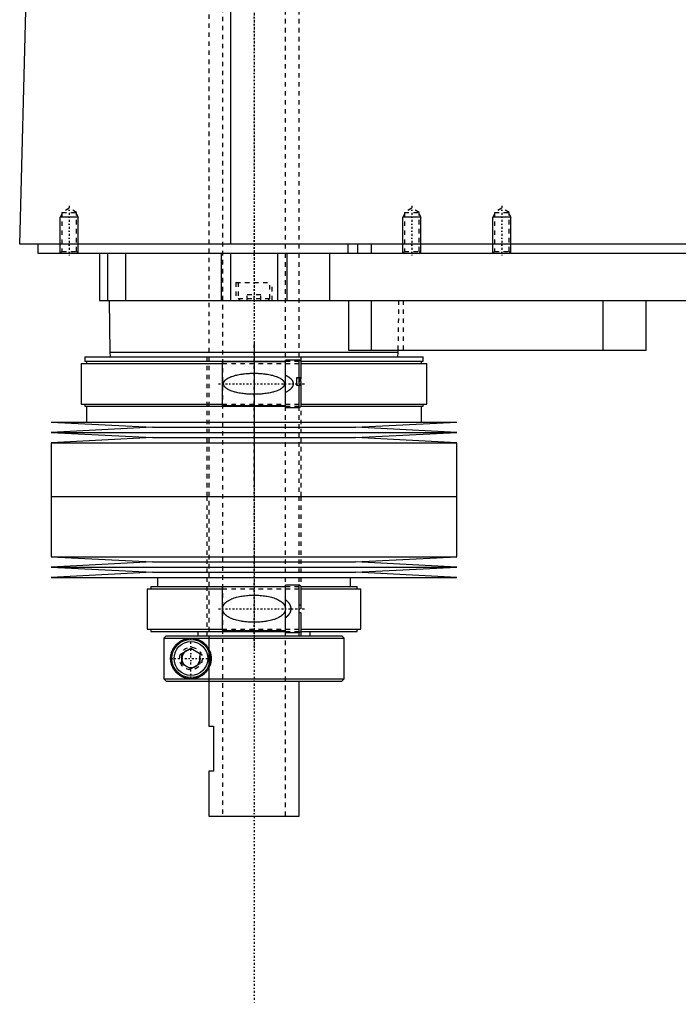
# Model space of a CAD drawing. Extents: x -702 to 174, y -319 to 827.
# Tile 1 of 8: x -702 to -556, y -92 to 126. Entities that reach past the tile are written whole.
import ezdxf

# ---------------------------------------------------------------- set-up
doc = ezdxf.new("R2010")
doc.units = 0
doc.linetypes.add('CENTER', pattern=[1.5, 0.45, -0.5, 0.05, -0.5])
doc.linetypes.add('DASHED', pattern=[2, 1, -1])
for name, color, linetype in [('AM_0', 7, 'CONTINUOUS'), ('AM_10', 7, 'CONTINUOUS'), ('AM_3', 7, 'DASHED'), ('AM_7', 7, 'CENTER')]:
    doc.layers.add(name, color=color, linetype=linetype)

msp = doc.modelspace()

# ---------------------------------------------------------------- linework, layer by layer
at = {"layer": 'AM_0', "color": 7, "linetype": 'CONTINUOUS'}
for p, q in [((-655.15, 76.5), (-655.15, 137.05)), ((-702, 76.5), (-700.5, 133.35)), ((-300.5, 76.5), (-702, 76.5)), ((-698, 76.5), (-698, 74.5)), ((-698, 74.5), (-344, 74.5)), ((-684.3, 74.5), (-684.3, 64)), ((-682.5, 74.5), (-682.5, 64)), ((-678.5, 74.5), (-678.5, 64)), ((-657.3, 74.5), (-657.3, 64)), ((-655.19, 74.5), (-655.19, 64)), ((-644.81, 74.5), (-644.81, 64)), ((-642.7, 74.5), (-642.7, 64)), ((-633.21, 74.5), (-633.21, 64)), ((-629.15, 76.5), (-629.15, 74.5)), ((-627, 76.5), (-627, 74.5)), ((-624, 76.5), (-624, 74.5)), ((-684.3, 64), (-488, 64)), ((-682.17, 64), (-682, 52.5)), ((-629, 64), (-629, 53)), ((-624, 64), (-624, 53)), ((-572.56, 64), (-572.56, 53)), ((-563, 53), (-563, 64)), ((-682, 52.5), (-681.9, 51.5)), ((-682, 52.5), (-618, 52.5)), ((-629, 53), (-563, 53)), ((-618.1, 51.5), (-618, 52.5)), ((-618, 52.5), (-617.99, 53)), ((-687.52, 51.5), (-687.52, 50.5)), ((-687.52, 51.5), (-612.48, 51.5)), ((-687.52, 50.5), (-643, 50.5)), ((-687.17, 50.5), (-687.17, 50)), ((-643, 50.35), (-657, 50.35)), ((-657, 40.65), (-657, 50.35)), ((-640, 50.75), (-643, 50.75)), ((-643, 40.25), (-643, 50.75)), ((-640, 46.9), (-640, 50.75)), ((-639.56, 50.5), (-612.48, 50.5)), ((-612.83, 50), (-612.83, 50.5)), ((-612.48, 50.5), (-612.48, 51.5)), ((-688.33, 50), (-688.33, 41)), ((-688.33, 50), (-657, 50)), ((-639.5, 46.9), (-639.5, 50.25)), ((-639.5, 50), (-611.67, 50)), ((-611.67, 41), (-611.67, 50)), ((-640.5, 46.9), (-639.5, 46.9)), ((-640.5, 45.1), (-640.5, 46.9)), ((-640.5, 46.84), (-640, 46.84)), ((-639.5, 45.1), (-640.5, 45.1)), ((-640, 40.25), (-640, 45.1)), ((-639.5, 40.75), (-639.5, 45.1)), ((-688.33, 41), (-657, 41)), ((-687.52, 41), (-687.52, 40.5)), ((-687.52, 40.5), (-643, 40.5)), ((-687.17, 40.5), (-687.17, 37)), ((-657, 40.65), (-643, 40.65)), ((-643, 40.25), (-640, 40.25)), ((-639.56, 40.5), (-612.48, 40.5)), ((-639.5, 41), (-611.67, 41)), ((-612.83, 37), (-612.83, 40.5)), ((-612.48, 40.5), (-612.48, 41)), ((-695, 37), (-672.5, 35.85)), ((-695, 37), (-605, 37)), ((-672.5, 35.85), (-695, 34.7)), ((-672.5, 35.85), (-627.5, 35.85)), ((-627.5, 35.85), (-605, 37)), ((-605, 34.7), (-627.5, 35.85)), ((-695, 34.7), (-672.5, 33.55)), ((-695, 34.7), (-605, 34.7)), ((-672.5, 33.55), (-695, 32.4)), ((-672.5, 33.55), (-627.5, 33.55)), ((-627.5, 33.55), (-605, 34.7)), ((-605, 32.4), (-627.5, 33.55)), ((-695, 32.4), (-695, 20.5)), ((-695, 32.4), (-605, 32.4)), ((-605, 20.5), (-605, 32.4)), ((-695, 20.5), (-605, 20.5)), ((-695, 20.5), (-695, 7.1)), ((-695, 20.5), (-605, 20.5)), ((-605, 7.1), (-605, 20.5)), ((-695, 7.1), (-672.5, 5.95)), ((-695, 7.1), (-605, 7.1)), ((-627.5, 5.95), (-605, 7.1)), ((-672.5, 5.95), (-695, 4.8)), ((-695, 4.8), (-672.5, 3.65)), ((-695, 4.8), (-605, 4.8)), ((-672.5, 5.95), (-627.5, 5.95)), ((-605, 4.8), (-627.5, 5.95)), ((-627.5, 3.65), (-605, 4.8)), ((-672.5, 3.65), (-695, 2.5)), ((-695, 2.5), (-605, 2.5)), ((-672.5, 3.65), (-627.5, 3.65)), ((-671.4, 2.5), (-671.4, 0.5)), ((-628.6, 0.5), (-628.6, 2.5)), ((-605, 2.5), (-627.5, 3.65)), ((-673.7, 0), (-673.7, -9)), ((-673.7, 0), (-657, 0)), ((-672.9, 0.5), (-672.9, 0)), ((-672.9, 0.5), (-643, 0.5)), ((-643, 0.4), (-657, 0.4)), ((-657, -9.3), (-657, 0.4)), ((-640, 0.8), (-643, 0.8)), ((-643, -9.7), (-643, 0.8)), ((-640, -9.7), (-640, 0.8)), ((-639.54, 0.5), (-627.1, 0.5)), ((-639.5, -3.55), (-639.5, 0.3)), ((-639.5, 0), (-626.3, 0)), ((-627.1, 0), (-627.1, 0.5)), ((-626.3, -9), (-626.3, 0)), ((-640, -3.55), (-639.5, -3.55)), ((-639.5, -5.35), (-640, -5.35)), ((-639.5, -9.2), (-639.5, -5.35)), ((-673.7, -9), (-657, -9)), ((-672.9, -9), (-672.9, -9.5)), ((-672.9, -9.5), (-642.99, -9.5)), ((-669.49, -10.5), (-669.99, -11)), ((-669.49, -10.5), (-630.5, -10.5)), ((-662.5, -9.5), (-662.5, -10.5)), ((-657, -9.3), (-643, -9.3)), ((-643, -9.7), (-640, -9.7)), ((-639.6, -9.5), (-627.1, -9.5)), ((-639.5, -9), (-626.3, -9)), ((-637.5, -10.5), (-637.5, -9.5)), ((-630, -11), (-630.5, -10.5)), ((-627.1, -9.5), (-627.1, -9)), ((-669.99, -11), (-630, -11)), ((-669.99, -11), (-669.99, -20)), ((-630, -20), (-630, -11)), ((-666, -14.35), (-664, -13.19)), ((-666, -16.65), (-666, -14.35)), ((-664, -13.19), (-662, -14.35)), ((-662, -14.35), (-662, -16.65)), ((-664, -17.81), (-666, -16.65)), ((-662, -16.65), (-664, -17.81)), ((-669.99, -20), (-630, -20)), ((-669.99, -20), (-669.49, -20.5)), ((-669.49, -20.5), (-630.5, -20.5)), ((-660, -20.5), (-660, -30.5)), ((-640, -50.5), (-640, -20.5)), ((-630.5, -20.5), (-630, -20)), ((-660, -30.5), (-659, -30.5)), ((-659, -30.5), (-659, -40.5)), ((-660, -40.5), (-660, -50.5)), ((-659, -40.5), (-660, -40.5)), ((-660, -50.5), (-640, -50.5))]:
    msp.add_line(p, q, dxfattribs=at)
for points in [[(-640, 46.84, 0), (-640, 46.84, 0), (-640, 46.84, 0), (-639.99, 46.84, 0), (-639.99, 46.84, 0), (-639.99, 46.84, 0), (-639.99, 46.84, 0), (-639.98, 46.84, 0), (-639.98, 46.84, 0), (-639.98, 46.84, 0), (-639.98, 46.84, 0), (-639.97, 46.84, 0), (-639.97, 46.84, 0), (-639.97, 46.84, 0), (-639.97, 46.84, 0), (-639.96, 46.84, 0), (-639.96, 46.84, 0), (-639.96, 46.84, 0), (-639.96, 46.84, 0), (-639.96, 46.84, 0), (-639.95, 46.84, 0), (-639.95, 46.83, 0), (-639.95, 46.83, 0), (-639.95, 46.83, 0), (-639.95, 46.83, 0), (-639.94, 46.83, 0), (-639.94, 46.83, 0), (-639.94, 46.83, 0), (-639.94, 46.83, 0), (-639.93, 46.83, 0), (-639.93, 46.83, 0), (-639.93, 46.82, 0), (-639.93, 46.82, 0), (-639.93, 46.82, 0), (-639.93, 46.82, 0), (-639.92, 46.82, 0), (-639.92, 46.82, 0), (-639.92, 46.82, 0), (-639.92, 46.82, 0), (-639.91, 46.81, 0), (-639.91, 46.81, 0), (-639.91, 46.81, 0), (-639.91, 46.81, 0), (-639.91, 46.81, 0), (-639.9, 46.81, 0), (-639.9, 46.81, 0), (-639.9, 46.8, 0), (-639.9, 46.8, 0), (-639.9, 46.8, 0), (-639.9, 46.8, 0), (-639.89, 46.8, 0), (-639.89, 46.79, 0), (-639.87, 46.78, 0), (-639.87, 46.77, 0), (-639.86, 46.77, 0), (-639.85, 46.75, 0), (-639.84, 46.74, 0), (-639.83, 46.72, 0), (-639.82, 46.71, 0), (-639.81, 46.7, 0), (-639.81, 46.69, 0), (-639.8, 46.68, 0), (-639.8, 46.66, 0), (-639.79, 46.65, 0), (-639.78, 46.64, 0), (-639.78, 46.63, 0), (-639.77, 46.62, 0), (-639.77, 46.6, 0), (-639.76, 46.59, 0), (-639.76, 46.58, 0), (-639.76, 46.57, 0), (-639.75, 46.55, 0), (-639.73, 46.5, 0), (-639.71, 46.4, 0), (-639.68, 46.3, 0), (-639.67, 46.19, 0), (-639.65, 46.09, 0), (-639.65, 46.03, 0), (-639.64, 45.98, 0), (-639.63, 45.87, 0), (-639.63, 45.77, 0), (-639.62, 45.66, 0), (-639.62, 45.56, 0), (-639.62, 45.46, 0), (-639.62, 45.41, 0), (-639.62, 45.36, 0), (-639.63, 45.26, 0), (-639.63, 45.15, 0), (-639.63, 45.1, 0)], [(-664, -20, 0), (-664.06, -20, 0), (-664.19, -20, 0), (-664.32, -19.99, 0), (-664.38, -19.98, 0), (-664.44, -19.98, 0), (-664.57, -19.96, 0), (-664.7, -19.95, 0), (-664.82, -19.92, 0), (-664.94, -19.9, 0), (-665.07, -19.87, 0), (-665.13, -19.86, 0), (-665.19, -19.84, 0), (-665.31, -19.81, 0), (-665.43, -19.77, 0), (-665.55, -19.73, 0), (-665.66, -19.68, 0), (-665.78, -19.63, 0), (-665.83, -19.61, 0), (-665.89, -19.58, 0), (-666, -19.53, 0), (-666.11, -19.47, 0), (-666.16, -19.45, 0), (-666.22, -19.42, 0), (-666.32, -19.35, 0), (-666.43, -19.29, 0), (-666.48, -19.26, 0), (-666.53, -19.22, 0), (-666.63, -19.15, 0), (-666.72, -19.08, 0), (-666.82, -19.01, 0), (-666.91, -18.93, 0), (-667, -18.85, 0), (-667.05, -18.81, 0), (-667.09, -18.77, 0), (-667.17, -18.69, 0), (-667.26, -18.6, 0), (-667.34, -18.52, 0), (-667.42, -18.43, 0), (-667.49, -18.34, 0), (-667.53, -18.29, 0), (-667.57, -18.25, 0), (-667.64, -18.15, 0), (-667.71, -18.05, 0), (-667.78, -17.94, 0), (-667.85, -17.83, 0), (-667.91, -17.72, 0), (-667.95, -17.66, 0), (-667.98, -17.6, 0), (-668.04, -17.48, 0), (-668.1, -17.36, 0), (-668.15, -17.23, 0), (-668.21, -17.1, 0), (-668.25, -16.97, 0), (-668.28, -16.9, 0), (-668.3, -16.83, 0), (-668.34, -16.69, 0), (-668.38, -16.55, 0), (-668.41, -16.4, 0), (-668.43, -16.31, 0), (-668.43, -16.28, 0), (-668.44, -16.26, 0), (-668.44, -16.24, 0), (-668.44, -16.23, 0), (-668.44, -16.21, 0), (-668.45, -16.18, 0), (-668.45, -16.15, 0), (-668.46, -16.13, 0), (-668.46, -16.1, 0), (-668.46, -16.09, 0), (-668.46, -16.07, 0), (-668.47, -16.05, 0), (-668.47, -16.02, 0), (-668.47, -16.01, 0), (-668.47, -15.99, 0), (-668.48, -15.97, 0), (-668.48, -15.94, 0), (-668.48, -15.93, 0), (-668.48, -15.91, 0), (-668.48, -15.89, 0), (-668.49, -15.86, 0), (-668.49, -15.83, 0), (-668.49, -15.8, 0), (-668.49, -15.77, 0), (-668.49, -15.76, 0), (-668.49, -15.75, 0), (-668.49, -15.72, 0), (-668.5, -15.69, 0), (-668.5, -15.66, 0), (-668.5, -15.63, 0), (-668.5, -15.6, 0), (-668.5, -15.59, 0), (-668.5, -15.57, 0), (-668.5, -15.54, 0), (-668.5, -15.51, 0), (-668.5, -15.5, 0), (-668.5, -15.49, 0), (-668.5, -15.46, 0), (-668.5, -15.43, 0), (-668.5, -15.41, 0), (-668.5, -15.4, 0), (-668.5, -15.37, 0), (-668.5, -15.34, 0), (-668.5, -15.31, 0), (-668.49, -15.28, 0), (-668.49, -15.25, 0), (-668.49, -15.24, 0), (-668.49, -15.23, 0), (-668.49, -15.2, 0), (-668.49, -15.17, 0), (-668.49, -15.14, 0), (-668.48, -15.11, 0), (-668.48, -15.09, 0), (-668.48, -15.07, 0), (-668.48, -15.06, 0), (-668.48, -15.03, 0), (-668.47, -15.01, 0), (-668.47, -14.99, 0), (-668.47, -14.98, 0), (-668.47, -14.95, 0), (-668.46, -14.93, 0), (-668.46, -14.91, 0), (-668.46, -14.9, 0), (-668.46, -14.87, 0), (-668.45, -14.85, 0), (-668.45, -14.82, 0), (-668.44, -14.79, 0), (-668.44, -14.77, 0), (-668.44, -14.76, 0), (-668.44, -14.74, 0), (-668.43, -14.72, 0), (-668.43, -14.69, 0), (-668.41, -14.6, 0), (-668.38, -14.45, 0), (-668.34, -14.31, 0), (-668.3, -14.17, 0), (-668.28, -14.1, 0), (-668.25, -14.03, 0), (-668.21, -13.9, 0), (-668.15, -13.77, 0), (-668.1, -13.64, 0), (-668.04, -13.52, 0), (-667.98, -13.4, 0), (-667.95, -13.34, 0), (-667.91, -13.28, 0), (-667.85, -13.17, 0), (-667.78, -13.06, 0), (-667.71, -12.95, 0), (-667.64, -12.85, 0), (-667.57, -12.75, 0), (-667.53, -12.71, 0), (-667.49, -12.66, 0), (-667.42, -12.57, 0), (-667.34, -12.48, 0), (-667.26, -12.4, 0), (-667.17, -12.31, 0), (-667.09, -12.23, 0), (-667.05, -12.19, 0), (-667, -12.15, 0), (-666.91, -12.07, 0), (-666.82, -11.99, 0), (-666.72, -11.92, 0), (-666.63, -11.85, 0), (-666.53, -11.78, 0), (-666.48, -11.74, 0), (-666.43, -11.71, 0), (-666.32, -11.65, 0), (-666.22, -11.58, 0), (-666.16, -11.55, 0), (-666.11, -11.53, 0), (-666, -11.47, 0), (-665.89, -11.42, 0), (-665.83, -11.39, 0), (-665.78, -11.37, 0), (-665.66, -11.32, 0), (-665.55, -11.27, 0), (-665.43, -11.23, 0), (-665.31, -11.19, 0), (-665.19, -11.16, 0), (-665.13, -11.14, 0), (-665.07, -11.13, 0), (-664.94, -11.1, 0), (-664.82, -11.08, 0), (-664.7, -11.05, 0), (-664.57, -11.04, 0), (-664.44, -11.02, 0), (-664.38, -11.02, 0), (-664.32, -11.01, 0), (-664.19, -11, 0), (-664.06, -11, 0), (-664, -11, 0)], [(-664, -11, 0), (-663.95, -11, 0), (-663.85, -11, 0), (-663.74, -11.01, 0), (-663.69, -11.01, 0), (-663.63, -11.01, 0), (-663.52, -11.03, 0), (-663.42, -11.04, 0), (-663.3, -11.05, 0), (-663.19, -11.07, 0), (-663.08, -11.09, 0), (-663.02, -11.11, 0), (-662.97, -11.12, 0), (-662.85, -11.15, 0), (-662.74, -11.18, 0), (-662.63, -11.21, 0), (-662.51, -11.25, 0), (-662.4, -11.29, 0), (-662.34, -11.32, 0), (-662.28, -11.34, 0), (-662.17, -11.39, 0), (-662.06, -11.44, 0), (-662, -11.47, 0), (-661.95, -11.5, 0), (-661.83, -11.56, 0), (-661.72, -11.62, 0), (-661.67, -11.65, 0), (-661.61, -11.68, 0), (-661.51, -11.75, 0), (-661.4, -11.83, 0), (-661.3, -11.9, 0), (-661.19, -11.98, 0), (-661.09, -12.06, 0), (-661.04, -12.11, 0), (-661, -12.15, 0), (-660.9, -12.24, 0), (-660.81, -12.33, 0), (-660.71, -12.42, 0), (-660.63, -12.52, 0), (-660.54, -12.62, 0), (-660.5, -12.68, 0), (-660.45, -12.73, 0), (-660.37, -12.84, 0), (-660.29, -12.95, 0), (-660.21, -13.07, 0), (-660.14, -13.19, 0), (-660.06, -13.32, 0), (-660.03, -13.38, 0), (-660, -13.45, 0), (-659.93, -13.58, 0), (-659.87, -13.71, 0), (-659.81, -13.85, 0), (-659.76, -13.99, 0), (-659.71, -14.13, 0), (-659.69, -14.2, 0), (-659.67, -14.27, 0), (-659.63, -14.41, 0), (-659.6, -14.56, 0), (-659.57, -14.7, 0), (-659.55, -14.85, 0), (-659.53, -14.99, 0), (-659.52, -15.07, 0), (-659.51, -15.14, 0), (-659.51, -15.28, 0), (-659.5, -15.43, 0), (-659.5, -15.5, 0), (-659.5, -15.57, 0), (-659.51, -15.72, 0), (-659.51, -15.86, 0), (-659.52, -15.93, 0), (-659.53, -16.01, 0), (-659.55, -16.15, 0), (-659.57, -16.3, 0), (-659.6, -16.44, 0), (-659.63, -16.59, 0), (-659.67, -16.73, 0), (-659.69, -16.8, 0), (-659.71, -16.87, 0), (-659.76, -17.01, 0), (-659.81, -17.15, 0), (-659.87, -17.29, 0), (-659.93, -17.42, 0), (-660, -17.55, 0), (-660.03, -17.62, 0), (-660.06, -17.68, 0), (-660.14, -17.81, 0), (-660.21, -17.93, 0), (-660.29, -18.05, 0), (-660.37, -18.16, 0), (-660.45, -18.27, 0), (-660.5, -18.32, 0), (-660.54, -18.38, 0), (-660.63, -18.48, 0), (-660.71, -18.58, 0), (-660.81, -18.67, 0), (-660.9, -18.76, 0), (-661, -18.85, 0), (-661.04, -18.89, 0), (-661.09, -18.94, 0), (-661.19, -19.02, 0), (-661.3, -19.1, 0), (-661.4, -19.17, 0), (-661.51, -19.25, 0), (-661.61, -19.32, 0), (-661.67, -19.35, 0), (-661.72, -19.38, 0), (-661.83, -19.44, 0), (-661.95, -19.5, 0), (-662, -19.53, 0), (-662.06, -19.56, 0), (-662.17, -19.61, 0), (-662.28, -19.66, 0), (-662.34, -19.68, 0), (-662.4, -19.71, 0), (-662.51, -19.75, 0), (-662.63, -19.79, 0), (-662.74, -19.82, 0), (-662.85, -19.85, 0), (-662.97, -19.88, 0), (-663.02, -19.89, 0), (-663.08, -19.91, 0), (-663.19, -19.93, 0), (-663.3, -19.95, 0), (-663.42, -19.96, 0), (-663.52, -19.97, 0), (-663.63, -19.99, 0), (-663.69, -19.99, 0), (-663.74, -19.99, 0), (-663.85, -20, 0), (-663.95, -20, 0), (-664, -20, 0)]]:
    msp.add_polyline3d(points, dxfattribs=at)
for radius in [4.25, 3.75]:
    msp.add_circle((-664, -15.5), radius, dxfattribs=at)
for centre, start, end in [((-640, 50.25), 0, 90), ((-640, 40.75), 270, 0), ((-640, 0.3), 0, 90), ((-640, -9.2), 270, 0)]:
    msp.add_arc(centre, 0.5, start, end, dxfattribs=at)
at = {"layer": 'AM_10', "color": 7, "linetype": 'CONTINUOUS'}
for p, q in [((-692.62, 83.16), (-693, 82.5)), ((-689.38, 83.16), (-689, 82.5)), ((-616.62, 83.16), (-617, 82.5)), ((-613.38, 83.16), (-613, 82.5)), ((-596.62, 83.16), (-597, 82.5)), ((-593.38, 83.16), (-593, 82.5)), ((-689, 82.5), (-693, 82.5)), ((-693, 74.5), (-693, 82.5)), ((-689, 74.5), (-689, 82.5)), ((-613, 82.5), (-617, 82.5)), ((-617, 74.5), (-617, 82.5)), ((-613, 74.5), (-613, 82.5)), ((-593, 82.5), (-597, 82.5)), ((-597, 74.5), (-597, 82.5)), ((-593, 74.5), (-593, 82.5))]:
    msp.add_line(p, q, dxfattribs=at)
msp.add_arc((-664, -15.5), 2.01, 75, 15, dxfattribs=at)
at = {"layer": 'AM_3', "color": 6, "linetype": 'DASHED'}
for p, q in [((-657, 479), (-657, -50.5)), ((-643, -50.5), (-643, 479)), ((-660, 463.5), (-660, -20.5)), ((-640, -10.5), (-640, 459.9)), ((-691, 84.5), (-692.62, 83.56)), ((-692.62, 83.56), (-692.62, 74.88)), ((-692.62, 83.56), (-689.38, 83.56)), ((-689.38, 83.56), (-691, 84.5)), ((-689.38, 74.88), (-689.38, 83.56)), ((-615, 84.5), (-616.62, 83.56)), ((-616.62, 83.56), (-616.62, 74.88)), ((-616.62, 83.56), (-613.38, 83.56)), ((-613.38, 83.56), (-615, 84.5)), ((-613.38, 74.88), (-613.38, 83.56)), ((-595, 84.5), (-596.62, 83.56)), ((-596.62, 83.56), (-596.62, 74.88)), ((-596.62, 83.56), (-593.38, 83.56)), ((-593.38, 83.56), (-595, 84.5)), ((-593.38, 74.88), (-593.38, 83.56)), ((-692.62, 74.88), (-693, 74.5)), ((-692.62, 74.88), (-689.38, 74.88)), ((-689, 74.5), (-689.38, 74.88)), ((-678.5, 74.5), (-678.5, 64)), ((-616.62, 74.88), (-617, 74.5)), ((-616.62, 74.88), (-613.38, 74.88)), ((-613, 74.5), (-613.38, 74.88)), ((-596.62, 74.88), (-597, 74.5)), ((-596.62, 74.88), (-593.38, 74.88)), ((-593, 74.5), (-593.38, 74.88)), ((-654, 68), (-654, 64)), ((-654, 68), (-646, 68)), ((-653.5, 68), (-653.5, 64.4)), ((-646.5, 64.4), (-646.5, 68)), ((-646, 64), (-646, 68)), ((-653.5, 64.4), (-653.1, 64)), ((-653.5, 64.4), (-646.5, 64.4)), ((-651.5, 64), (-651.5, 65.25)), ((-648.5, 65.25), (-651.5, 65.25)), ((-650, 64), (-650, 65.25)), ((-648.5, 64), (-648.5, 65.25)), ((-646.9, 64), (-646.5, 64.4)), ((-617.99, 53), (-617.83, 64)), ((-616.85, 53), (-616.85, 64)), ((-660.5, 51.5), (-660.5, 20.5)), ((-643, 50.5), (-639.56, 50.5)), ((-639.5, 20.5), (-639.5, 51.5)), ((-657, 50), (-639.5, 50)), ((-640, 46.84), (-640, 45.1)), ((-657, 41), (-639.5, 41)), ((-643, 40.5), (-639.56, 40.5)), ((-660.5, 20.5), (-660.5, -10.5)), ((-639.5, -10.5), (-639.5, 20.5)), ((-657, 0), (-639.5, 0)), ((-643, 0.5), (-639.54, 0.5)), ((-669.99, -11), (-669.73, -10.75)), ((-669.61, -10.62), (-669.49, -10.5)), ((-659.97, -20.5), (-659.97, -10.5)), ((-657, -9), (-639.5, -9)), ((-642.99, -9.5), (-639.6, -9.5))]:
    msp.add_line(p, q, dxfattribs=at)
for points in [[(-650, 47.84, 0), (-649.86, 47.84, 0), (-649.58, 47.83, 0), (-649.3, 47.83, 0), (-649.16, 47.82, 0), (-649.02, 47.81, 0), (-648.73, 47.8, 0), (-648.44, 47.78, 0), (-648.16, 47.75, 0), (-647.87, 47.73, 0), (-647.58, 47.69, 0), (-647.43, 47.67, 0), (-647.29, 47.65, 0), (-647, 47.61, 0), (-646.72, 47.56, 0), (-646.44, 47.51, 0), (-646.16, 47.44, 0), (-645.88, 47.38, 0), (-645.75, 47.34, 0), (-645.61, 47.3, 0), (-645.35, 47.22, 0), (-645.09, 47.14, 0), (-644.96, 47.09, 0), (-644.83, 47.04, 0), (-644.59, 46.93, 0), (-644.35, 46.81, 0), (-644.23, 46.75, 0), (-644.21, 46.74, 0), (-644.17, 46.71, 0), (-644.13, 46.69, 0), (-644.12, 46.68, 0), (-644.1, 46.67, 0), (-644.06, 46.64, 0), (-644.02, 46.62, 0), (-643.99, 46.59, 0), (-643.95, 46.57, 0), (-643.91, 46.54, 0), (-643.89, 46.53, 0), (-643.88, 46.52, 0), (-643.84, 46.49, 0), (-643.81, 46.46, 0), (-643.77, 46.43, 0), (-643.74, 46.4, 0), (-643.7, 46.37, 0), (-643.68, 46.36, 0), (-643.67, 46.34, 0), (-643.63, 46.31, 0), (-643.6, 46.27, 0), (-643.57, 46.24, 0), (-643.54, 46.2, 0), (-643.51, 46.16, 0), (-643.49, 46.15, 0), (-643.48, 46.13, 0), (-643.45, 46.09, 0), (-643.42, 46.05, 0), (-643.4, 46.01, 0), (-643.37, 45.97, 0), (-643.35, 45.92, 0), (-643.34, 45.9, 0), (-643.33, 45.88, 0), (-643.31, 45.84, 0), (-643.3, 45.79, 0), (-643.28, 45.75, 0), (-643.27, 45.7, 0), (-643.26, 45.66, 0), (-643.26, 45.64, 0), (-643.25, 45.61, 0), (-643.25, 45.57, 0), (-643.25, 45.52, 0), (-643.25, 45.5, 0), (-643.25, 45.48, 0), (-643.25, 45.43, 0), (-643.25, 45.39, 0), (-643.26, 45.36, 0), (-643.26, 45.34, 0), (-643.27, 45.3, 0), (-643.28, 45.25, 0), (-643.3, 45.21, 0), (-643.31, 45.16, 0), (-643.33, 45.12, 0), (-643.34, 45.1, 0), (-643.35, 45.08, 0), (-643.37, 45.03, 0), (-643.4, 44.99, 0), (-643.42, 44.95, 0), (-643.45, 44.91, 0), (-643.48, 44.87, 0), (-643.49, 44.85, 0), (-643.51, 44.84, 0), (-643.54, 44.8, 0), (-643.57, 44.76, 0), (-643.6, 44.73, 0), (-643.63, 44.69, 0), (-643.67, 44.66, 0), (-643.68, 44.64, 0), (-643.7, 44.63, 0), (-643.74, 44.6, 0), (-643.77, 44.57, 0), (-643.81, 44.54, 0), (-643.84, 44.51, 0), (-643.88, 44.48, 0), (-643.89, 44.47, 0), (-643.91, 44.46, 0), (-643.95, 44.43, 0), (-643.99, 44.41, 0), (-644.02, 44.38, 0), (-644.06, 44.36, 0), (-644.1, 44.33, 0), (-644.12, 44.32, 0), (-644.13, 44.31, 0), (-644.17, 44.29, 0), (-644.21, 44.26, 0), (-644.23, 44.25, 0), (-644.35, 44.19, 0), (-644.59, 44.07, 0), (-644.83, 43.96, 0), (-645.09, 43.86, 0), (-645.35, 43.78, 0), (-645.61, 43.7, 0), (-645.75, 43.66, 0), (-645.88, 43.62, 0), (-646.16, 43.56, 0), (-646.44, 43.49, 0), (-646.72, 43.44, 0), (-647, 43.39, 0), (-647.29, 43.35, 0), (-647.43, 43.33, 0), (-647.58, 43.31, 0), (-647.87, 43.27, 0), (-648.16, 43.25, 0), (-648.44, 43.22, 0), (-648.73, 43.2, 0), (-649.02, 43.19, 0), (-649.16, 43.18, 0), (-649.3, 43.17, 0), (-649.58, 43.17, 0), (-649.86, 43.16, 0), (-650, 43.16, 0), (-650.14, 43.16, 0), (-650.42, 43.17, 0), (-650.7, 43.17, 0), (-650.84, 43.18, 0), (-650.98, 43.19, 0), (-651.27, 43.2, 0), (-651.56, 43.22, 0), (-651.84, 43.25, 0), (-652.13, 43.27, 0), (-652.42, 43.31, 0), (-652.57, 43.33, 0), (-652.71, 43.35, 0), (-653, 43.39, 0), (-653.28, 43.44, 0), (-653.56, 43.49, 0), (-653.84, 43.56, 0), (-654.12, 43.62, 0), (-654.25, 43.66, 0), (-654.39, 43.7, 0), (-654.65, 43.78, 0), (-654.91, 43.86, 0), (-655.17, 43.96, 0), (-655.41, 44.07, 0), (-655.65, 44.19, 0), (-655.77, 44.25, 0), (-655.79, 44.26, 0), (-655.83, 44.29, 0), (-655.87, 44.31, 0), (-655.88, 44.32, 0), (-655.9, 44.33, 0), (-655.94, 44.36, 0), (-655.98, 44.38, 0), (-656.01, 44.41, 0), (-656.05, 44.43, 0), (-656.09, 44.46, 0), (-656.11, 44.47, 0), (-656.12, 44.48, 0), (-656.16, 44.51, 0), (-656.19, 44.54, 0), (-656.23, 44.57, 0), (-656.26, 44.6, 0), (-656.3, 44.63, 0), (-656.32, 44.64, 0), (-656.33, 44.66, 0), (-656.37, 44.69, 0), (-656.4, 44.73, 0), (-656.43, 44.76, 0), (-656.46, 44.8, 0), (-656.49, 44.84, 0), (-656.51, 44.85, 0), (-656.52, 44.87, 0), (-656.55, 44.91, 0), (-656.58, 44.95, 0), (-656.6, 44.99, 0), (-656.63, 45.03, 0), (-656.65, 45.08, 0), (-656.66, 45.1, 0), (-656.67, 45.12, 0), (-656.69, 45.16, 0), (-656.7, 45.21, 0), (-656.72, 45.25, 0), (-656.73, 45.3, 0), (-656.74, 45.34, 0), (-656.74, 45.36, 0), (-656.75, 45.39, 0), (-656.75, 45.43, 0), (-656.75, 45.48, 0), (-656.75, 45.5, 0), (-656.75, 45.52, 0), (-656.75, 45.57, 0), (-656.75, 45.61, 0), (-656.74, 45.64, 0), (-656.74, 45.66, 0), (-656.73, 45.7, 0), (-656.72, 45.75, 0), (-656.7, 45.79, 0), (-656.69, 45.84, 0), (-656.67, 45.88, 0), (-656.66, 45.9, 0), (-656.65, 45.92, 0), (-656.63, 45.97, 0), (-656.6, 46.01, 0), (-656.58, 46.05, 0), (-656.55, 46.09, 0), (-656.52, 46.13, 0), (-656.51, 46.15, 0), (-656.49, 46.16, 0), (-656.46, 46.2, 0), (-656.43, 46.24, 0), (-656.4, 46.27, 0), (-656.37, 46.31, 0), (-656.33, 46.34, 0), (-656.32, 46.36, 0), (-656.3, 46.37, 0), (-656.26, 46.4, 0), (-656.23, 46.43, 0), (-656.19, 46.46, 0), (-656.16, 46.49, 0), (-656.12, 46.52, 0), (-656.11, 46.53, 0), (-656.09, 46.54, 0), (-656.05, 46.57, 0), (-656.01, 46.59, 0), (-655.98, 46.62, 0), (-655.94, 46.64, 0), (-655.9, 46.67, 0), (-655.88, 46.68, 0), (-655.87, 46.69, 0), (-655.83, 46.71, 0), (-655.79, 46.74, 0), (-655.77, 46.75, 0), (-655.65, 46.81, 0), (-655.41, 46.93, 0), (-655.17, 47.04, 0), (-655.04, 47.09, 0), (-654.91, 47.14, 0), (-654.65, 47.22, 0), (-654.39, 47.3, 0), (-654.25, 47.34, 0), (-654.12, 47.38, 0), (-653.84, 47.44, 0), (-653.56, 47.51, 0), (-653.28, 47.56, 0), (-653, 47.61, 0), (-652.71, 47.65, 0), (-652.57, 47.67, 0), (-652.42, 47.69, 0), (-652.13, 47.73, 0), (-651.84, 47.75, 0), (-651.56, 47.78, 0), (-651.27, 47.8, 0), (-650.98, 47.81, 0), (-650.84, 47.82, 0), (-650.7, 47.83, 0), (-650.42, 47.83, 0), (-650.14, 47.84, 0), (-650, 47.84, 0)], [(-643, 47.4, 0), (-642.86, 47.33, 0), (-642.6, 47.19, 0), (-642.34, 47.03, 0), (-642.22, 46.94, 0), (-642.2, 46.93, 0), (-642.16, 46.9, 0), (-642.12, 46.87, 0), (-642.1, 46.85, 0), (-642.08, 46.84, 0), (-642.04, 46.81, 0), (-642.01, 46.77, 0), (-641.97, 46.74, 0), (-641.93, 46.71, 0), (-641.9, 46.68, 0), (-641.88, 46.66, 0), (-641.86, 46.64, 0), (-641.83, 46.61, 0), (-641.8, 46.58, 0), (-641.76, 46.54, 0), (-641.73, 46.51, 0), (-641.7, 46.47, 0), (-641.68, 46.45, 0), (-641.67, 46.43, 0), (-641.64, 46.4, 0), (-641.61, 46.36, 0), (-641.58, 46.32, 0), (-641.55, 46.27, 0), (-641.53, 46.23, 0), (-641.51, 46.21, 0), (-641.5, 46.19, 0), (-641.47, 46.14, 0), (-641.45, 46.1, 0), (-641.43, 46.05, 0), (-641.41, 46.01, 0), (-641.39, 45.96, 0), (-641.38, 45.94, 0), (-641.37, 45.91, 0), (-641.36, 45.86, 0), (-641.34, 45.82, 0), (-641.33, 45.77, 0), (-641.32, 45.72, 0), (-641.31, 45.67, 0), (-641.31, 45.65, 0), (-641.31, 45.62, 0), (-641.3, 45.57, 0), (-641.3, 45.52, 0), (-641.3, 45.5, 0), (-641.3, 45.48, 0), (-641.3, 45.43, 0), (-641.31, 45.38, 0), (-641.31, 45.35, 0), (-641.31, 45.33, 0), (-641.32, 45.28, 0), (-641.33, 45.23, 0), (-641.34, 45.18, 0), (-641.36, 45.14, 0), (-641.37, 45.09, 0), (-641.38, 45.06, 0), (-641.39, 45.04, 0), (-641.41, 44.99, 0), (-641.43, 44.95, 0), (-641.45, 44.9, 0), (-641.47, 44.86, 0), (-641.5, 44.81, 0), (-641.51, 44.79, 0), (-641.53, 44.77, 0), (-641.55, 44.73, 0), (-641.58, 44.68, 0), (-641.61, 44.64, 0), (-641.64, 44.6, 0), (-641.67, 44.57, 0), (-641.68, 44.55, 0), (-641.7, 44.53, 0), (-641.73, 44.49, 0), (-641.76, 44.46, 0), (-641.8, 44.42, 0), (-641.83, 44.39, 0), (-641.86, 44.36, 0), (-641.88, 44.34, 0), (-641.9, 44.32, 0), (-641.93, 44.29, 0), (-641.97, 44.26, 0), (-642.01, 44.23, 0), (-642.04, 44.19, 0), (-642.08, 44.16, 0), (-642.1, 44.15, 0), (-642.12, 44.13, 0), (-642.16, 44.1, 0), (-642.2, 44.07, 0), (-642.22, 44.06, 0), (-642.24, 44.04, 0), (-642.28, 44.02, 0), (-642.32, 43.99, 0), (-642.34, 43.97, 0), (-642.36, 43.96, 0), (-642.4, 43.93, 0), (-642.44, 43.91, 0), (-642.6, 43.81, 0), (-642.86, 43.67, 0), (-643, 43.6, 0)], [(-650, -1.44, 0), (-649.85, -1.44, 0), (-649.55, -1.44, 0), (-649.24, -1.45, 0), (-649.09, -1.46, 0), (-648.93, -1.47, 0), (-648.62, -1.49, 0), (-648.31, -1.51, 0), (-647.99, -1.55, 0), (-647.68, -1.59, 0), (-647.37, -1.63, 0), (-647.22, -1.66, 0), (-647.06, -1.68, 0), (-646.76, -1.74, 0), (-646.45, -1.81, 0), (-646.15, -1.88, 0), (-645.86, -1.96, 0), (-645.57, -2.05, 0), (-645.43, -2.1, 0), (-645.29, -2.15, 0), (-645.02, -2.26, 0), (-644.75, -2.38, 0), (-644.62, -2.45, 0), (-644.49, -2.52, 0), (-644.25, -2.66, 0), (-644.11, -2.76, 0), (-644.07, -2.78, 0), (-644.03, -2.81, 0), (-644.01, -2.82, 0), (-643.99, -2.84, 0), (-643.95, -2.87, 0), (-643.91, -2.9, 0), (-643.9, -2.91, 0), (-643.88, -2.93, 0), (-643.84, -2.96, 0), (-643.8, -2.99, 0), (-643.78, -3, 0), (-643.77, -3.02, 0), (-643.73, -3.05, 0), (-643.69, -3.09, 0), (-643.66, -3.12, 0), (-643.62, -3.15, 0), (-643.59, -3.19, 0), (-643.57, -3.21, 0), (-643.56, -3.23, 0), (-643.52, -3.26, 0), (-643.49, -3.3, 0), (-643.46, -3.34, 0), (-643.42, -3.38, 0), (-643.39, -3.42, 0), (-643.38, -3.44, 0), (-643.36, -3.46, 0), (-643.33, -3.51, 0), (-643.3, -3.55, 0), (-643.28, -3.59, 0), (-643.25, -3.64, 0), (-643.22, -3.69, 0), (-643.21, -3.71, 0), (-643.2, -3.73, 0), (-643.18, -3.78, 0), (-643.16, -3.83, 0), (-643.14, -3.88, 0), (-643.12, -3.92, 0), (-643.1, -3.97, 0), (-643.09, -4, 0), (-643.09, -4.02, 0), (-643.07, -4.07, 0), (-643.06, -4.12, 0), (-643.05, -4.17, 0), (-643.04, -4.22, 0), (-643.03, -4.27, 0), (-643.03, -4.3, 0), (-643.03, -4.32, 0), (-643.03, -4.37, 0), (-643.02, -4.43, 0), (-643.02, -4.45, 0), (-643.02, -4.47, 0), (-643.03, -4.53, 0), (-643.03, -4.58, 0), (-643.03, -4.6, 0), (-643.03, -4.63, 0), (-643.04, -4.68, 0), (-643.05, -4.73, 0), (-643.06, -4.78, 0), (-643.07, -4.83, 0), (-643.09, -4.88, 0), (-643.09, -4.9, 0), (-643.1, -4.93, 0), (-643.12, -4.98, 0), (-643.14, -5.02, 0), (-643.16, -5.07, 0), (-643.18, -5.12, 0), (-643.2, -5.17, 0), (-643.21, -5.19, 0), (-643.22, -5.21, 0), (-643.25, -5.26, 0), (-643.28, -5.31, 0), (-643.3, -5.35, 0), (-643.33, -5.39, 0), (-643.36, -5.44, 0), (-643.38, -5.46, 0), (-643.39, -5.48, 0), (-643.42, -5.52, 0), (-643.46, -5.56, 0), (-643.49, -5.6, 0), (-643.52, -5.64, 0), (-643.56, -5.67, 0), (-643.57, -5.69, 0), (-643.59, -5.71, 0), (-643.62, -5.75, 0), (-643.66, -5.78, 0), (-643.69, -5.81, 0), (-643.73, -5.85, 0), (-643.77, -5.88, 0), (-643.78, -5.9, 0), (-643.8, -5.91, 0), (-643.84, -5.94, 0), (-643.88, -5.97, 0), (-643.9, -5.99, 0), (-643.91, -6, 0), (-643.95, -6.03, 0), (-643.99, -6.06, 0), (-644.01, -6.08, 0), (-644.03, -6.09, 0), (-644.07, -6.12, 0), (-644.11, -6.14, 0), (-644.25, -6.24, 0), (-644.49, -6.38, 0), (-644.75, -6.52, 0), (-645.02, -6.64, 0), (-645.29, -6.75, 0), (-645.43, -6.8, 0), (-645.57, -6.85, 0), (-645.86, -6.94, 0), (-646.15, -7.02, 0), (-646.45, -7.09, 0), (-646.76, -7.16, 0), (-647.06, -7.22, 0), (-647.22, -7.24, 0), (-647.37, -7.27, 0), (-647.68, -7.31, 0), (-647.99, -7.35, 0), (-648.31, -7.39, 0), (-648.62, -7.41, 0), (-648.93, -7.43, 0), (-649.09, -7.44, 0), (-649.24, -7.45, 0), (-649.55, -7.46, 0), (-649.85, -7.46, 0), (-650, -7.46, 0), (-650.15, -7.46, 0), (-650.45, -7.46, 0), (-650.76, -7.45, 0), (-650.91, -7.44, 0), (-651.07, -7.43, 0), (-651.38, -7.41, 0), (-651.69, -7.39, 0), (-652.01, -7.35, 0), (-652.32, -7.31, 0), (-652.63, -7.27, 0), (-652.78, -7.24, 0), (-652.94, -7.22, 0), (-653.24, -7.16, 0), (-653.55, -7.09, 0), (-653.85, -7.02, 0), (-654.14, -6.94, 0), (-654.43, -6.85, 0), (-654.57, -6.8, 0), (-654.71, -6.75, 0), (-654.98, -6.64, 0), (-655.25, -6.52, 0), (-655.51, -6.38, 0), (-655.75, -6.24, 0), (-655.89, -6.14, 0), (-655.93, -6.12, 0), (-655.97, -6.09, 0), (-655.99, -6.08, 0), (-656.01, -6.06, 0), (-656.05, -6.03, 0), (-656.09, -6, 0), (-656.1, -5.99, 0), (-656.12, -5.97, 0), (-656.16, -5.94, 0), (-656.2, -5.91, 0), (-656.22, -5.9, 0), (-656.23, -5.88, 0), (-656.27, -5.85, 0), (-656.31, -5.81, 0), (-656.34, -5.78, 0), (-656.38, -5.75, 0), (-656.41, -5.71, 0), (-656.43, -5.69, 0), (-656.44, -5.67, 0), (-656.48, -5.64, 0), (-656.51, -5.6, 0), (-656.54, -5.56, 0), (-656.58, -5.52, 0), (-656.61, -5.48, 0), (-656.62, -5.46, 0), (-656.64, -5.44, 0), (-656.67, -5.39, 0), (-656.7, -5.35, 0), (-656.72, -5.31, 0), (-656.75, -5.26, 0), (-656.78, -5.21, 0), (-656.79, -5.19, 0), (-656.8, -5.17, 0), (-656.82, -5.12, 0), (-656.84, -5.07, 0), (-656.86, -5.02, 0), (-656.88, -4.98, 0), (-656.9, -4.93, 0), (-656.91, -4.9, 0), (-656.91, -4.88, 0), (-656.93, -4.83, 0), (-656.94, -4.78, 0), (-656.95, -4.73, 0), (-656.96, -4.68, 0), (-656.97, -4.63, 0), (-656.97, -4.6, 0), (-656.97, -4.58, 0), (-656.97, -4.53, 0), (-656.98, -4.47, 0), (-656.98, -4.45, 0), (-656.98, -4.43, 0), (-656.97, -4.37, 0), (-656.97, -4.32, 0), (-656.97, -4.3, 0), (-656.97, -4.27, 0), (-656.96, -4.22, 0), (-656.95, -4.17, 0), (-656.94, -4.12, 0), (-656.93, -4.07, 0), (-656.91, -4.02, 0), (-656.91, -4, 0), (-656.9, -3.97, 0), (-656.88, -3.92, 0), (-656.86, -3.88, 0), (-656.84, -3.83, 0), (-656.82, -3.78, 0), (-656.8, -3.73, 0), (-656.79, -3.71, 0), (-656.78, -3.69, 0), (-656.75, -3.64, 0), (-656.72, -3.59, 0), (-656.7, -3.55, 0), (-656.67, -3.51, 0), (-656.64, -3.46, 0), (-656.62, -3.44, 0), (-656.61, -3.42, 0), (-656.58, -3.38, 0), (-656.54, -3.34, 0), (-656.51, -3.3, 0), (-656.48, -3.26, 0), (-656.44, -3.23, 0), (-656.43, -3.21, 0), (-656.41, -3.19, 0), (-656.38, -3.15, 0), (-656.34, -3.12, 0), (-656.31, -3.09, 0), (-656.27, -3.05, 0), (-656.23, -3.02, 0), (-656.22, -3, 0), (-656.2, -2.99, 0), (-656.16, -2.96, 0), (-656.12, -2.93, 0), (-656.1, -2.91, 0), (-656.09, -2.9, 0), (-656.05, -2.87, 0), (-656.01, -2.84, 0), (-655.99, -2.82, 0), (-655.97, -2.81, 0), (-655.93, -2.78, 0), (-655.89, -2.76, 0), (-655.75, -2.66, 0), (-655.51, -2.52, 0), (-655.38, -2.45, 0), (-655.25, -2.38, 0), (-654.98, -2.26, 0), (-654.71, -2.15, 0), (-654.57, -2.1, 0), (-654.43, -2.05, 0), (-654.14, -1.96, 0), (-653.85, -1.88, 0), (-653.55, -1.81, 0), (-653.24, -1.74, 0), (-652.94, -1.68, 0), (-652.78, -1.66, 0), (-652.63, -1.63, 0), (-652.32, -1.59, 0), (-652.01, -1.55, 0), (-651.69, -1.51, 0), (-651.38, -1.49, 0), (-651.07, -1.47, 0), (-650.91, -1.46, 0), (-650.76, -1.45, 0), (-650.45, -1.44, 0), (-650.15, -1.44, 0), (-650, -1.44, 0)], [(-643, -2.46, 0), (-642.89, -2.54, 0), (-642.77, -2.64, 0), (-642.74, -2.67, 0), (-642.71, -2.7, 0), (-642.69, -2.72, 0), (-642.67, -2.73, 0), (-642.64, -2.76, 0), (-642.61, -2.79, 0), (-642.58, -2.82, 0), (-642.55, -2.85, 0), (-642.52, -2.89, 0), (-642.5, -2.9, 0), (-642.49, -2.92, 0), (-642.46, -2.95, 0), (-642.43, -2.98, 0), (-642.42, -3, 0), (-642.4, -3.02, 0), (-642.38, -3.05, 0), (-642.35, -3.08, 0), (-642.34, -3.1, 0), (-642.32, -3.12, 0), (-642.3, -3.15, 0), (-642.27, -3.19, 0), (-642.25, -3.22, 0), (-642.22, -3.25, 0), (-642.2, -3.29, 0), (-642.19, -3.31, 0), (-642.18, -3.33, 0), (-642.15, -3.36, 0), (-642.13, -3.4, 0), (-642.11, -3.44, 0), (-642.09, -3.48, 0), (-642.07, -3.52, 0), (-642.06, -3.54, 0), (-642.05, -3.56, 0), (-642.03, -3.6, 0), (-642.01, -3.64, 0), (-641.99, -3.68, 0), (-641.98, -3.72, 0), (-641.96, -3.77, 0), (-641.95, -3.79, 0), (-641.94, -3.81, 0), (-641.93, -3.85, 0), (-641.92, -3.9, 0), (-641.9, -3.94, 0), (-641.89, -3.99, 0), (-641.88, -4.03, 0), (-641.88, -4.05, 0), (-641.87, -4.08, 0), (-641.87, -4.12, 0), (-641.86, -4.16, 0), (-641.85, -4.21, 0), (-641.85, -4.25, 0), (-641.84, -4.3, 0), (-641.84, -4.32, 0), (-641.84, -4.34, 0), (-641.84, -4.39, 0), (-641.84, -4.43, 0), (-641.84, -4.45, 0), (-641.84, -4.47, 0), (-641.84, -4.51, 0), (-641.84, -4.56, 0), (-641.84, -4.58, 0), (-641.84, -4.6, 0), (-641.85, -4.65, 0), (-641.85, -4.69, 0), (-641.86, -4.74, 0), (-641.87, -4.78, 0), (-641.87, -4.82, 0), (-641.88, -4.85, 0), (-641.88, -4.87, 0), (-641.89, -4.91, 0), (-641.9, -4.96, 0), (-641.92, -5, 0), (-641.93, -5.05, 0), (-641.94, -5.09, 0), (-641.95, -5.11, 0), (-641.96, -5.13, 0), (-641.98, -5.18, 0), (-641.99, -5.22, 0), (-642.01, -5.26, 0), (-642.03, -5.3, 0), (-642.05, -5.34, 0), (-642.06, -5.36, 0), (-642.07, -5.38, 0), (-642.09, -5.42, 0), (-642.11, -5.46, 0), (-642.13, -5.5, 0), (-642.15, -5.54, 0), (-642.18, -5.57, 0), (-642.19, -5.59, 0), (-642.2, -5.61, 0), (-642.22, -5.65, 0), (-642.25, -5.68, 0), (-642.27, -5.71, 0), (-642.3, -5.75, 0), (-642.32, -5.78, 0), (-642.34, -5.8, 0), (-642.35, -5.82, 0), (-642.38, -5.85, 0), (-642.4, -5.88, 0), (-642.42, -5.9, 0), (-642.43, -5.92, 0), (-642.46, -5.95, 0), (-642.49, -5.98, 0), (-642.5, -6, 0), (-642.52, -6.01, 0), (-642.55, -6.05, 0), (-642.58, -6.08, 0), (-642.61, -6.11, 0), (-642.64, -6.14, 0), (-642.67, -6.17, 0), (-642.69, -6.18, 0), (-642.71, -6.2, 0), (-642.74, -6.23, 0), (-642.77, -6.26, 0), (-642.89, -6.36, 0), (-643, -6.44, 0)]]:
    msp.add_polyline3d(points, dxfattribs=at)
msp.add_circle((-664, -15.5), 2.5, dxfattribs=at)
at = {"layer": 'AM_7', "color": 4, "linetype": 'CENTER'}
for p, q in [((-650, 826.77), (-650, -92.28)), ((-650, 284.39), (-650, 22.81)), ((-691, 85), (-691, 74)), ((-615, 85), (-615, 74)), ((-595, 85), (-595, 74)), ((-650, 54.6), (-650, -13.6)), ((-650, 53.05), (-650, 18.95)), ((-657.88, 45.5), (-638.62, 45.5)), ((-657.88, -4.45), (-638.62, -4.45)), ((-664, -19.96), (-664, -11.04)), ((-668.46, -15.5), (-659.54, -15.5))]:
    msp.add_line(p, q, dxfattribs=at)

doc.saveas('drawing.dxf')
